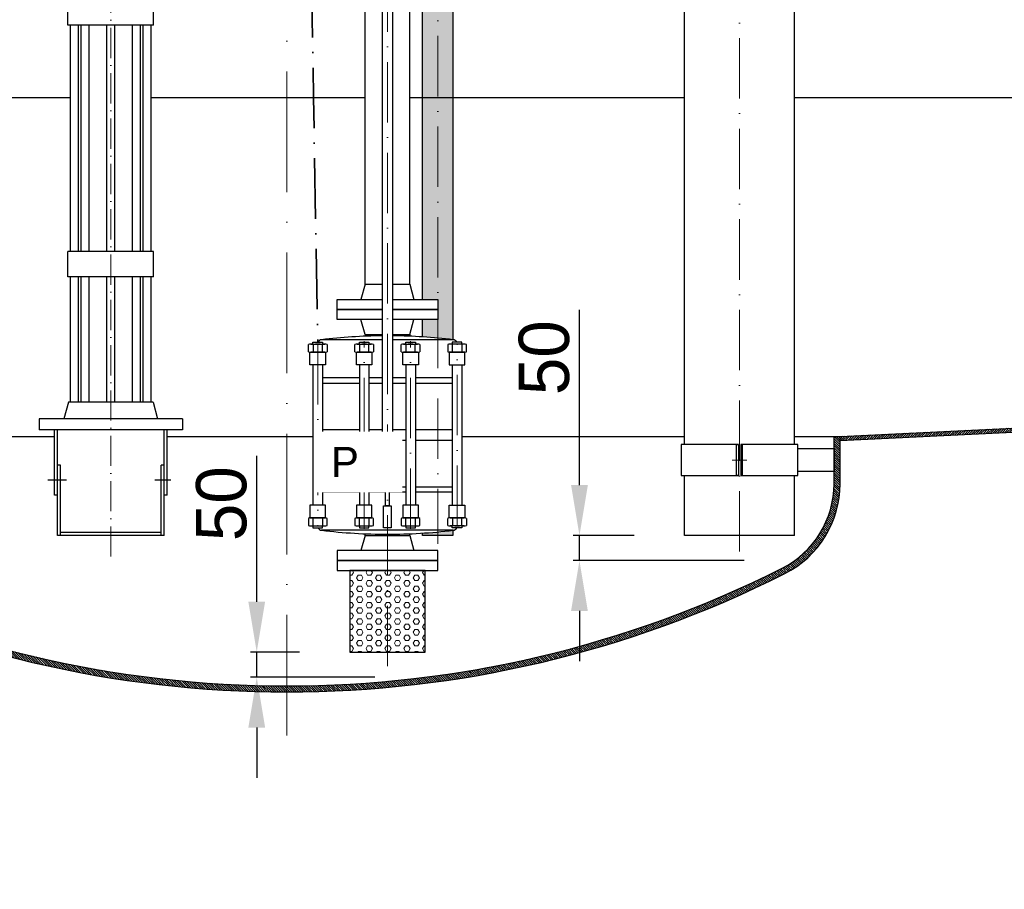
# Model space of a CAD drawing. Header units: millimetres. Extents: x -48448 to 452754, y -13941 to 17062.
# Tile 47 of 256: x -6622 to -4664, y -1403 to 326. Entities that reach past the tile are written whole.
import ezdxf

# ---------------------------------------------------------------- set-up
doc = ezdxf.new("R2010")
doc.units = ezdxf.units.MM
doc.linetypes.add('ACAD_ISO10W100', pattern=[18, 12, -3, 0, -3])
doc.linetypes.add('DASHDOT', pattern=[25.4, 12.7, -6.35, 0, -6.35])
doc.layers.add('Bemaßung', color=7, linetype='Continuous', lineweight=13)
doc.layers.add('Beschriftung', color=7, linetype='Continuous')
doc.styles.add('LBB3.5M1000', font='isocp.shx', dxfattribs={"height": 3.5})
doc.dimstyles.new('DIN', dxfattribs={"dimtxt": 2.5, "dimasz": 2.5, "dimexe": 1.25, "dimexo": 0.625, "dimtad": 1, "dimtih": 1, "dimdec": 4, "dimdsep": 46, "dimlunit": 6, "dimtxsty": 'Standard', "dimcen": 2.5, "dimadec": 0, "dimazin": 0, "dimtfac": 1, "dimtdec": 4, "dimtmove": 0, "dimatfit": 3, "dimfxl": 0, "dimtvp": 1, "dimtolj": 1, "dimtzin": 0, "dimarcsym": 0})

# ---------------------------------------------------------------- blocks, each defined once
blk = doc.blocks.new('*D43')
at = {"layer": 'Bemaßung', "color": 0, "lineweight": -2, "transparency": 16777216}
for p, q in [((-6150.702917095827, -831.2252517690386), (-6150.702917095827, -541.2252517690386)), ((-6065.931816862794, -931.2252517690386), (-6163.202917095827, -931.2252517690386)), ((-6150.702917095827, -981.2252517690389), (-6150.702917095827, -931.2252517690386)), ((-5915.931816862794, -981.2252517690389), (-6163.202917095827, -981.2252517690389)), ((-6150.702917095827, -1081.225251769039), (-6150.702917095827, -1181.225251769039))]:
    blk.add_line(p, q, dxfattribs=at)
at = {"layer": 'Bemaßung', "color": 0, "transparency": 16777216}
for points in [[(-6167.369583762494, -831.2252517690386), (-6134.03625042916, -831.2252517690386), (-6150.702917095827, -931.2252517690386)], [(-6167.369583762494, -1081.225251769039), (-6134.03625042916, -1081.225251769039), (-6150.702917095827, -981.2252517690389)]]:
    blk.add_solid(points, dxfattribs=at)
at = {"layer": 'DEFPOINTS', "color": 0, "transparency": 16777216}
for p in [(-5965.931816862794, -931.2252517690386), (-6150.702917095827, -981.2252517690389), (-5815.931816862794, -981.225251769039)]:
    blk.add_point(p, dxfattribs=at)
at = {"layer": 'Bemaßung', "color": 0, "transparency": 16777216, "insert": (-6220.702917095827, -636.2252517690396), "char_height": 100, "attachment_point": 5, "rotation": 90}
blk.add_mtext('\\A1;50', dxfattribs=at)
blk = doc.blocks.new('*D44')
at = {"layer": 'Bemaßung', "color": 0, "lineweight": -2, "transparency": 16777216}
for p, q in [((-5509.081394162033, -599.4164185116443), (-5509.081394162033, -251.0371139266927)), ((-5400.481816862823, -699.4164185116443), (-5521.581394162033, -699.4164185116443)), ((-5509.081394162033, -749.4164185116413), (-5509.081394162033, -699.4164185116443)), ((-5181.381816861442, -749.4164185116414), (-5521.581394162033, -749.4164185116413)), ((-5509.081394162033, -849.4164185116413), (-5509.081394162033, -949.4164185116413))]:
    blk.add_line(p, q, dxfattribs=at)
at = {"layer": 'Bemaßung', "color": 0, "transparency": 16777216}
for points in [[(-5525.7480608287, -599.4164185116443), (-5492.414727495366, -599.4164185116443), (-5509.081394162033, -699.4164185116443)], [(-5525.7480608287, -849.4164185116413), (-5492.414727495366, -849.4164185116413), (-5509.081394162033, -749.4164185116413)]]:
    blk.add_solid(points, dxfattribs=at)
at = {"layer": 'DEFPOINTS', "color": 0, "transparency": 16777216}
for p in [(-5300.481816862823, -699.4164185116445), (-5509.081394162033, -749.4164185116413), (-5081.381816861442, -749.4164185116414)]:
    blk.add_point(p, dxfattribs=at)
at = {"layer": 'Bemaßung', "color": 0, "transparency": 16777216, "insert": (-5579.081394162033, -346.0371139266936), "char_height": 100, "attachment_point": 5, "rotation": 90}
blk.add_mtext('\\A1;50', dxfattribs=at)

msp = doc.modelspace()

# ---------------------------------------------------------------- hatches: boundary and pattern name
at = {"lineweight": 5}
h = msp.add_hatch(dxfattribs=at)
h.set_pattern_fill('ANSI31', color=256)
h.set_pattern_definition([(45, (8467.477705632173, 504.0796955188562), (-2.245064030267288, 2.245064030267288), [])])
h.paths.add_polyline_path([(-4990.93181686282, -502.6047672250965), (-4990.931816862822, -510.6011083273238), (-3484.936925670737, -437.1074842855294), (-3484.936925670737, -429.109659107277)])
h = msp.add_hatch(dxfattribs=at)
h.set_pattern_fill('GENERAL_HEXAGON', color=256, scale=50, pattern_type=2)
h.set_pattern_definition([(0, (51201.01375765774, 4969.994489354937), (0, 10.82531755), [6.25, -12.5]), (120, (51201.01375765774, 4969.994489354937), (-9.37500000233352, -5.412658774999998), [6.249999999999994, -12.49999999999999]), (59.99999999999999, (51207.26375765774, 4969.994489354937), (-9.37500000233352, 5.412658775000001), [6.25, -12.5])])
h.paths.add_polyline_path([(-5965.931816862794, -931.2252517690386), (-5815.931816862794, -931.2252517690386), (-5815.931816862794, -769.2252517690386), (-5965.931816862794, -769.2252517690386)])
at = {"layer": 'Bemaßung', "lineweight": 5}
h = msp.add_hatch(dxfattribs=at)
h.set_pattern_fill('HEX', color=256, scale=2)
h.set_pattern_definition([(0, (38403.66993202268, 1.818989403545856e-12), (0, 10.9985226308), [6.35, -12.7]), (120, (38403.66993202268, 1.818989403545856e-12), (-9.525000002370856, -5.499261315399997), [6.349999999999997, -12.69999999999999]), (59.99999999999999, (38410.01993202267, 1.818989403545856e-12), (-9.525000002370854, 5.4992613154), [6.35, -12.7])])
h.paths.add_polyline_path([(-5760.781816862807, 999.6054577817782, 0.4307696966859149), (-5790.931940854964, 999.6054593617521), (-5790.931940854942, 170.8730662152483), (-5760.781816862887, 170.8730663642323)])
h.paths.add_polyline_path([(-5821.082064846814, -230.2252517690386), (-5790.931940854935, -230.2252517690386), (-5790.931940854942, 170.8730662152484), (-5821.082064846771, 170.8730660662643)])
edge = h.paths.add_edge_path()
edge.add_arc((-5890.931816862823, -1393.645135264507), 1091.188261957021, 84.74185946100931, 86.32984119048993)
edge.add_line((-5821.082064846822, -304.6947988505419), (-5821.082064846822, -270.2252517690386))
edge.add_line((-5821.082064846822, -270.2252517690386), (-5790.931940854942, -270.2252517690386))
edge.add_line((-5790.931940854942, -270.2252517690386), (-5790.931940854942, -307.0486840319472))
edge = h.paths.add_edge_path()
edge.add_arc((-5890.931816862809, -1393.645135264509), 1091.188261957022, 83.1498156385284, 84.74185946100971)
edge.add_line((-5790.931940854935, -307.0486840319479), (-5790.931940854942, 170.8730662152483))
edge.add_line((-5790.931940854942, 170.8730662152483), (-5760.781816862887, 170.8730663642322))
edge.add_line((-5760.781816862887, 170.8730663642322), (-5760.781816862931, -310.2464087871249))
edge = h.paths.add_edge_path()
edge.add_line((-5821.082064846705, 815.8184191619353), (-5790.931940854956, 815.8184191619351))
edge.add_line((-5790.931940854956, 815.8184191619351), (-5790.931940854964, 999.6054593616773))
edge.add_arc((-5806.011788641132, 1013.867453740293), 20.7558736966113, 223.4418310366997, 316.59660796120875, ccw=False)
edge.add_line((-5821.082064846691, 999.5953456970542), (-5821.082064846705, 815.8184191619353))
h.paths.add_polyline_path([(-5790.931940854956, 775.8184191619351), (-5821.082064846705, 775.8184191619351), (-5821.082064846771, 170.8730660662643), (-5790.931940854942, 170.8730662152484)])
edge = h.paths.add_edge_path()
edge.add_line((-5821.082064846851, -699.4164185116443), (-5790.931940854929, -699.4164185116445))
edge.add_line((-5790.931940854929, -699.4164185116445), (-5790.931940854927, -692.401819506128))
edge.add_arc((-5890.931816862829, 394.1946317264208), 1091.188261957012, 273.67015880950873, 275.25814053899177, ccw=False)
edge.add_line((-5821.082064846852, -694.7557046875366), (-5821.082064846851, -699.4164185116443))
edge = h.paths.add_edge_path()
edge.add_line((-5790.931940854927, -699.4164185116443), (-5760.781816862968, -699.4164185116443))
edge.add_line((-5760.781816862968, -699.4164185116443), (-5760.781816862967, -689.2040947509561))
edge.add_arc((-5890.931816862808, 394.194631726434), 1091.188261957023, 275.2581405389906, 276.85018436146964, ccw=False)
edge.add_line((-5790.931940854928, -692.4018195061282), (-5790.931940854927, -699.4164185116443))

# ---------------------------------------------------------------- linework, layer by layer
at = {"linetype": 'ACAD_ISO10W100', "lineweight": 18, "ltscale": 5}
msp.add_line((-6440.931816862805, 1480.874950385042), (-6440.931816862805, -749.4164185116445), dxfattribs=at)
at = {"linetype": 'Continuous', "lineweight": -2, "ltscale": 10}
for p, q in [((-5300.481816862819, -518.7434538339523), (-5300.481816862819, 1296.717703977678)), ((-5081.381816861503, -518.7434538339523), (-5081.381816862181, 1296.717857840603)), ((-5935.381816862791, -200.2252517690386), (-5935.381816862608, 745.8184191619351)), ((-5846.48181686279, -200.2252517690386), (-5846.481816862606, 745.8184191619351)), ((-5935.381816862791, -200.2252517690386), (-5943.431816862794, -230.2252517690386)), ((-5935.381816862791, -200.2252517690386), (-5901.581816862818, -200.2252517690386)), ((-5880.281816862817, -200.2252517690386), (-5846.48181686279, -200.2252517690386)), ((-5846.48181686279, -200.2252517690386), (-5838.431816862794, -230.2252517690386)), ((-5935.381816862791, -300.2252517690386), (-5943.431816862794, -270.2252517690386)), ((-5846.48181686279, -300.2252517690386), (-5838.431816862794, -270.2252517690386)), ((-5821.08206484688, -304.6947988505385), (-5821.08206484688, -270.2252517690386)), ((-5901.581816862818, -310.3197253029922), (-6021.690675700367, -310.3197253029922)), ((-5935.381816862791, -300.2252517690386), (-5901.581816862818, -300.2252517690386)), ((-5935.381816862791, -300.2252517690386), (-5935.38181686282, -303.3625936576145)), ((-5880.281816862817, -300.2252517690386), (-5846.48181686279, -300.2252517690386)), ((-5760.172958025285, -310.3197253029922), (-5880.281816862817, -310.3197253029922)), ((-5846.48181686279, -300.2252517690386), (-5846.48181686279, -303.3625936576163)), ((-6038.694212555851, -320.0491652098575), (-6038.694212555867, -334.0756552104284)), ((-6020.2190039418, -334.0756552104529), (-6020.21900394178, -320.0491652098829)), ((-5946.34421255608, -320.0491652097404), (-5946.344212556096, -334.0756552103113)), ((-5927.869003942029, -334.0756552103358), (-5927.869003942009, -320.0491652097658)), ((-5853.994629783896, -320.0491652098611), (-5853.994629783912, -334.075655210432)), ((-5835.519421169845, -334.0756552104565), (-5835.519421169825, -320.0491652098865)), ((-5761.644629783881, -334.0756552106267), (-5761.644629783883, -320.0491652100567)), ((-5743.169421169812, -320.0491652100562), (-5743.169421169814, -334.0756552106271)), ((-6038.956608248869, -360.2121081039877), (-6038.956608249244, -639.2383954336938)), ((-6019.956608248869, -360.2121081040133), (-6019.956608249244, -639.2383954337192)), ((-5946.606608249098, -360.2121081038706), (-5946.606608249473, -639.2383954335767)), ((-5927.606608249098, -360.2121081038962), (-5927.606608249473, -639.2383954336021)), ((-5854.257025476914, -360.2121081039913), (-5854.257025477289, -639.2383954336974)), ((-5835.257025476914, -360.2121081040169), (-5835.257025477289, -639.2383954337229)), ((-5761.907025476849, -360.2121081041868), (-5761.907025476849, -639.238395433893)), ((-5742.907025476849, -360.2121081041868), (-5742.907025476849, -639.238395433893)), ((-5946.606608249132, -386.2655390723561), (-6019.956608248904, -386.2655390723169)), ((-5901.581816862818, -386.2655390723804), (-5927.606608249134, -386.2655390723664)), ((-5854.257025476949, -386.2655390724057), (-5880.281816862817, -386.2655390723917)), ((-5761.907025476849, -386.2655390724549), (-5835.257025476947, -386.2655390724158)), ((-6019.956608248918, -396.5213765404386), (-5946.606608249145, -396.5213765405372)), ((-5927.606608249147, -396.5213765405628), (-5901.581816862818, -396.5213765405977)), ((-5880.281816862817, -396.5213765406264), (-5854.257025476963, -396.5213765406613)), ((-5835.257025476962, -396.5213765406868), (-5761.907025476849, -396.5213765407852)), ((-5946.606608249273, -489.3732185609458), (-6019.956608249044, -489.3732185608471)), ((-5901.581816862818, -489.3732185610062), (-5927.606608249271, -489.3732185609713)), ((-5854.257025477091, -489.3732185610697), (-5880.281816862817, -489.3732185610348)), ((-5761.907025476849, -489.3732185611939), (-5835.257025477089, -489.3732185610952)), ((-6019.956608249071, -510.0772849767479), (-5946.606608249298, -510.0772849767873)), ((-5927.606608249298, -510.0772849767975), (-5901.581816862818, -510.0772849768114)), ((-5880.281816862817, -510.0772849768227), (-5854.257025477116, -510.0772849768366)), ((-5835.257025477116, -510.0772849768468), (-5761.907025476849, -510.0772849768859)), ((-5895.533079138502, -572.4545470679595), (-5895.533079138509, -579.4411593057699)), ((-5895.533079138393, -581.7217959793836), (-5895.533079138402, -588.708408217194)), ((-5886.330554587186, -579.4411593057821), (-5886.330554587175, -572.4545470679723)), ((-5886.330554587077, -588.7084082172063), (-5886.33055458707, -581.7217959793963)), ((-5300.481816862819, -699.4164185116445), (-5300.481816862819, -580.4652756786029)), ((-5081.381816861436, -699.4164185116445), (-5081.381816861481, -580.4652756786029)), ((-6019.956608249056, -602.9291269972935), (-5946.606608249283, -602.9291269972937)), ((-5927.606608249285, -602.9291269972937), (-5894.610996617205, -602.9291269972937)), ((-5887.25263710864, -602.9291269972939), (-5854.257025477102, -602.9291269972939)), ((-5835.2570254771, -602.9291269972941), (-5761.907025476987, -602.9291269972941)), ((-5946.606608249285, -613.1849644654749), (-6019.956608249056, -613.1849644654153)), ((-5894.610996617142, -613.1849644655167), (-5927.606608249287, -613.1849644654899)), ((-5854.257025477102, -613.1849644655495), (-5887.252637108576, -613.1849644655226)), ((-5761.907025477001, -613.1849644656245), (-5835.2570254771, -613.1849644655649)), ((-6038.694212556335, -679.4013383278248), (-6038.694212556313, -665.3748483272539)), ((-6020.219003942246, -665.3748483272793), (-6020.219003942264, -679.4013383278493)), ((-5946.344212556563, -679.4013383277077), (-5946.344212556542, -665.3748483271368)), ((-5927.869003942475, -665.3748483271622), (-5927.869003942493, -679.4013383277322)), ((-5853.99462978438, -679.4013383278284), (-5853.994629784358, -665.3748483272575)), ((-5835.519421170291, -665.374848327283), (-5835.519421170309, -679.401338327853)), ((-5761.644629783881, -665.374848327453), (-5761.644629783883, -679.401338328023)), ((-5743.169421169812, -679.4013383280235), (-5743.169421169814, -665.3748483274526)), ((-5890.931816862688, -689.1307782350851), (-6021.690675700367, -689.130778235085)), ((-5935.381816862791, -699.2252517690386), (-5943.431816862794, -729.2252517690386)), ((-5935.381816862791, -699.2252517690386), (-5935.381816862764, -696.0879098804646)), ((-5935.381816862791, -699.2252517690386), (-5890.931816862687, -699.2252517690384)), ((-5760.172958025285, -689.130778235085), (-5890.931816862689, -689.1307782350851)), ((-5890.931816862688, -699.2252517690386), (-5846.48181686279, -699.2252517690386)), ((-5846.48181686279, -699.2252517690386), (-5846.48181686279, -696.0879098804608)), ((-5846.48181686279, -699.2252517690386), (-5838.431816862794, -729.2252517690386)), ((-5821.082064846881, -699.4164185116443), (-5821.08206484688, -694.7557046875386)), ((-5081.381816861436, -699.4164185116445), (-5300.481816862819, -699.4164185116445))]:
    msp.add_line(p, q, dxfattribs=at)
at = {"linetype": 'ACAD_ISO10W100', "lineweight": 18, "ltscale": 10}
for p, q in [((-5190.931816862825, -731.2755779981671), (-5190.931816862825, 1296.71793477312)), ((-5890.931816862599, -959.0441996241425), (-5890.931816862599, 1072.449016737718)), ((-5790.931940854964, 1013.867453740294), (-5790.931940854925, -715.9867273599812)), ((-6029.456608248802, -319.0793822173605), (-6029.456608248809, -680.3711213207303)), ((-5937.106608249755, -686.0266527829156), (-5937.106608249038, -313.4238507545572)), ((-5844.75702547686, -686.0266527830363), (-5844.757025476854, -313.4238507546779)), ((-5752.407025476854, -680.3711213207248), (-5752.407025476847, -319.079382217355)), ((-5205.362497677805, -549.6043647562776), (-5176.501136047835, -549.6043647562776))]:
    msp.add_line(p, q, dxfattribs=at)
at = {"linetype": 'Continuous', "ltscale": 10}
for p, q in [((-6526.081816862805, 314.818419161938), (-6526.081816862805, 364.818419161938)), ((-6355.781816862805, 314.818419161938), (-6355.781816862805, 364.818419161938)), ((-6355.781816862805, 314.818419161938), (-6526.081816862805, 314.818419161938)), ((-6521.081816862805, -135.181580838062), (-6521.081816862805, 314.818419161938)), ((-6505.081816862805, -135.181580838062), (-6505.081816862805, 314.818419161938)), ((-6499.949616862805, -135.181580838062), (-6499.949616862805, 314.818419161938)), ((-6483.949616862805, -135.181580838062), (-6483.949616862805, 314.818419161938)), ((-6448.931816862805, -135.181580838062), (-6448.931816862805, 314.818419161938)), ((-6432.931816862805, -135.181580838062), (-6432.931816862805, 314.818419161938)), ((-6397.914016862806, -135.181580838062), (-6397.914016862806, 314.818419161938)), ((-6381.914016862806, -135.181580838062), (-6381.914016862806, 314.818419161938)), ((-6376.781816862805, -135.181580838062), (-6376.781816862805, 314.818419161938)), ((-6360.781816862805, -135.181580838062), (-6360.781816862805, 314.818419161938)), ((-6526.081816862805, -185.181580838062), (-6526.081816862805, -135.181580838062)), ((-6355.781816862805, -135.181580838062), (-6526.081816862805, -135.181580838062)), ((-6355.781816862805, -185.181580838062), (-6355.781816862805, -135.181580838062)), ((-6355.781816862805, -185.181580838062), (-6526.081816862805, -185.181580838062)), ((-6521.081816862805, -434.4164185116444), (-6521.081816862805, -185.181580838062)), ((-6505.081816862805, -434.4164185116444), (-6505.081816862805, -185.181580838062)), ((-6499.949616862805, -434.4164185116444), (-6499.949616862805, -185.181580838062)), ((-6483.949616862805, -434.4164185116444), (-6483.949616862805, -185.181580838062)), ((-6448.931816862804, -434.4164185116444), (-6448.931816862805, -185.181580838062)), ((-6432.931816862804, -434.4164185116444), (-6432.931816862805, -185.181580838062)), ((-6397.914016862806, -434.4164185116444), (-6397.914016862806, -185.181580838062)), ((-6381.914016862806, -434.4164185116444), (-6381.914016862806, -185.181580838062)), ((-6376.781816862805, -434.4164185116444), (-6376.781816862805, -185.181580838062)), ((-6360.781816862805, -434.4164185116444), (-6360.781816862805, -185.181580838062)), ((-6525.081816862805, -434.4164185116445), (-6533.924216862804, -467.4164185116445)), ((-6356.781816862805, -434.4164185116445), (-6525.081816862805, -434.4164185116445)), ((-6356.781816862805, -434.4164185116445), (-6347.939416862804, -467.4164185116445)), ((-6583.431816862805, -467.4164185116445), (-6583.431816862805, -489.4164185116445)), ((-6298.431816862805, -467.4164185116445), (-6583.431816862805, -467.4164185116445)), ((-6298.431816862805, -467.4164185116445), (-6298.431816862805, -489.4164185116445)), ((-6298.431816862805, -489.4164185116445), (-6583.431816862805, -489.4164185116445)), ((-6552.931816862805, -619.4164185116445), (-6552.931816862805, -489.4164185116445)), ((-6546.931816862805, -699.4164185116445), (-6546.931816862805, -489.4164185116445)), ((-6334.931816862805, -699.4164185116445), (-6334.931816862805, -489.4164185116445)), ((-6328.931816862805, -619.4164185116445), (-6328.931816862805, -489.4164185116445)), ((-6540.931816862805, -559.4164185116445), (-6546.931816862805, -559.4164185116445)), ((-6540.931816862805, -699.4164185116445), (-6540.931816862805, -559.4164185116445)), ((-6334.931816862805, -559.4164185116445), (-6340.931816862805, -559.4164185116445)), ((-6340.931816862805, -699.4164185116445), (-6340.931816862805, -559.4164185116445)), ((-6546.931816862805, -619.4164185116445), (-6552.931816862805, -619.4164185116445)), ((-6328.931816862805, -619.4164185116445), (-6334.931816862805, -619.4164185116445)), ((-6334.931816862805, -699.4164185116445), (-6546.931816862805, -699.4164185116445)), ((-6340.931816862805, -693.4164185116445), (-6540.931816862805, -693.4164185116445))]:
    msp.add_line(p, q, dxfattribs=at)
for p, q in [((-6915.664586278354, 170.8731214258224), (-6521.081816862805, 170.8731214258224)), ((-6360.781816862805, 170.8731214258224), (-5935.381816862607, 170.8731214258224)), ((-5846.481816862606, 170.8731214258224), (-5300.481816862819, 170.8731214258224)), ((-5081.381816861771, 170.8731214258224), (-3484.936925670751, 170.8731214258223)), ((-4990.931816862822, -502.6047672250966), (-3484.936925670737, -429.109659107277)), ((-4990.93181686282, -510.6011083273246), (-3484.936925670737, -437.1074842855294)), ((-7190.931816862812, -502.5758097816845), (-6552.931816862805, -502.5758097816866)), ((-5742.907025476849, -502.5758097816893), (-5300.481816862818, -502.5758097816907)), ((-5081.381816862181, -502.5758097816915), (-4990.93181686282, -502.5758097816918)), ((-5002.93181686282, -596.6329197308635), (-5002.93181686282, -502.5758097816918)), ((-4990.93181686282, -596.6329197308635), (-4990.93181686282, -502.5758097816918))]:
    msp.add_line(p, q)
at = {"linetype": 'DASHDOT', "ltscale": 10}
for p, q in [((-6529.009016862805, -589.4164185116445), (-6566.366216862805, -589.4164185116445)), ((-6321.236016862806, -589.4164185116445), (-6353.556216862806, -589.4164185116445))]:
    msp.add_line(p, q, dxfattribs=at)
at = {"linetype": 'Continuous', "lineweight": -2, "ltscale": 10}
for points in [[(-5901.581816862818, 1064.887157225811), (-5901.581816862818, -593.0032110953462), (-5880.281816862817, -593.0032110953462), (-5880.281816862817, 1064.887157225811)], [(-5760.781816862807, 999.6054602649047), (-5760.781816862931, -310.2464087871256)], [(-5821.082064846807, -230.2252517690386), (-5821.082064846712, 775.8184191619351)], [(-5901.581816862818, -250.2252517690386), (-5990.931816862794, -250.2252517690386), (-5990.931816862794, -230.2252517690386), (-5901.581816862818, -230.2252517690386)], [(-5880.281816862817, -230.2252517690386), (-5790.931816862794, -230.2252517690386), (-5790.931816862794, -250.2252517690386), (-5880.281816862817, -250.2252517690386)], [(-5901.581816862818, -270.2252517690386), (-5990.931816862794, -270.2252517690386), (-5990.931816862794, -250.2252517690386), (-5901.581816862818, -250.2252517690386)], [(-5880.281816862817, -250.2252517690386), (-5790.931816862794, -250.2252517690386), (-5790.931816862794, -270.2252517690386), (-5880.281816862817, -270.2252517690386)], [(-6047.931816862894, -334.0756552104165), (-6047.931816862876, -320.0491652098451)], [(-6043.313014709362, -319.0793822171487), (-6015.600201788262, -319.0793822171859)], [(-6038.956608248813, -319.0793822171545), (-6038.956608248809, -315.4238507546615), (-6019.956608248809, -315.4238507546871), (-6019.956608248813, -319.0793822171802)], [(-6010.981399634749, -320.0491652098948), (-6010.981399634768, -334.0756552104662)], [(-5955.581816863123, -334.0756552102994), (-5955.581816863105, -320.049165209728)], [(-5950.96301470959, -319.0793822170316), (-5923.250201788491, -319.0793822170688)], [(-5946.606608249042, -319.0793822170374), (-5946.606608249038, -315.4238507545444), (-5927.606608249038, -315.42385075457), (-5927.606608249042, -319.0793822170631)], [(-5918.631399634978, -320.0491652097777), (-5918.631399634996, -334.0756552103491)], [(-5863.23223409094, -334.0756552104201), (-5863.232234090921, -320.0491652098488)], [(-5858.613431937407, -319.0793822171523), (-5830.900619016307, -319.0793822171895)], [(-5854.257025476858, -319.0793822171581), (-5854.257025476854, -315.4238507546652), (-5835.257025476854, -315.4238507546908), (-5835.257025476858, -319.0793822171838)], [(-5826.281816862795, -320.0491652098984), (-5826.281816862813, -334.0756552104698)], [(-5770.882234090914, -320.0491652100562), (-5770.882234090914, -334.0756552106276)], [(-5738.5506190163, -319.0793822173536), (-5766.263431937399, -319.0793822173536)], [(-5742.907025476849, -319.0793822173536), (-5742.907025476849, -315.4238507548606), (-5761.907025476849, -315.4238507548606), (-5761.907025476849, -319.0793822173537)], [(-5733.931816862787, -334.0756552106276), (-5733.931816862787, -320.0491652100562)], [(-6015.600201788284, -335.0454382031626), (-6043.313014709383, -335.0454382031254)], [(-5923.250201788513, -335.0454382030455), (-5950.963014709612, -335.0454382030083)], [(-5830.900619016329, -335.0454382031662), (-5858.613431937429, -335.045438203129)], [(-5766.263431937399, -335.0454382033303), (-5738.5506190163, -335.0454382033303)], [(-5193.137466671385, -518.7434538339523), (-5306.81793738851, -518.7434538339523), (-5306.81793738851, -580.4652756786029), (-5193.137466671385, -580.4652756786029)], [(-5188.428280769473, -580.4652756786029), (-5074.747810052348, -580.4652756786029), (-5074.747810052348, -518.7434538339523), (-5188.428280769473, -518.7434538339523)], [(-5900.134341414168, -579.441159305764), (-5900.134341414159, -572.4545470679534)], [(-5900.134341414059, -588.7084082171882), (-5900.134341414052, -581.7217959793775)], [(-5897.833710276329, -571.971496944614), (-5884.029923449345, -571.9714969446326)], [(-5884.029923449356, -579.924209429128), (-5897.83371027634, -579.9242094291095)], [(-5897.833710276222, -581.2387458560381), (-5884.029923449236, -581.2387458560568)], [(-5881.729292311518, -572.4545470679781), (-5881.729292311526, -579.4411593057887)], [(-5881.729292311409, -581.7217959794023), (-5881.729292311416, -588.7084082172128)], [(-5884.029923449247, -589.1914583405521), (-5897.833710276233, -589.1914583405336)], [(-6047.93181686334, -665.3748483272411), (-6047.93181686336, -679.4013383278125)], [(-6015.600201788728, -664.4050653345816), (-6043.313014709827, -664.4050653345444)], [(-6010.981399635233, -679.401338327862), (-6010.981399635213, -665.3748483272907)], [(-5955.581816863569, -665.374848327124), (-5955.581816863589, -679.4013383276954)], [(-5923.250201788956, -664.4050653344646), (-5950.963014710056, -664.4050653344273)], [(-5918.631399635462, -679.401338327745), (-5918.631399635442, -665.3748483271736)], [(-5863.232234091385, -665.3748483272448), (-5863.232234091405, -679.4013383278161)], [(-5830.900619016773, -664.4050653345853), (-5858.613431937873, -664.405065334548)], [(-5826.281816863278, -679.4013383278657), (-5826.281816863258, -665.3748483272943)], [(-5770.882234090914, -679.4013383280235), (-5770.882234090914, -665.3748483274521)], [(-5766.263431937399, -664.4050653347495), (-5738.5506190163, -664.4050653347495)], [(-5733.931816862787, -665.3748483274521), (-5733.931816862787, -679.4013383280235)], [(-6043.313014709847, -680.3711213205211), (-6015.600201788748, -680.3711213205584)], [(-6038.956608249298, -680.371121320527), (-6038.956608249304, -684.0266527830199), (-6019.956608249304, -684.0266527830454), (-6019.956608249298, -680.3711213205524)], [(-5950.963014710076, -680.371121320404), (-5923.250201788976, -680.3711213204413)], [(-5946.606608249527, -680.3711213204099), (-5946.606608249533, -684.0266527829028), (-5927.606608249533, -684.0266527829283), (-5927.606608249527, -680.3711213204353)], [(-5858.613431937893, -680.3711213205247), (-5830.900619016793, -680.371121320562)], [(-5854.257025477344, -680.3711213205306), (-5854.257025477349, -684.0266527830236), (-5835.257025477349, -684.026652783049), (-5835.257025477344, -680.3711213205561)], [(-5738.5506190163, -680.3711213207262), (-5766.263431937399, -680.3711213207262)], [(-5742.907025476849, -680.3711213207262), (-5742.907025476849, -684.0266527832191), (-5761.907025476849, -684.0266527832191), (-5761.907025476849, -680.3711213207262)], [(-5760.781816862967, -689.2040947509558), (-5760.781816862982, -699.4164185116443), (-5821.08206484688, -699.4164185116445)]]:
    msp.add_lwpolyline(points, dxfattribs=at)
for points in [[(-6013.910936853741, -360.2121081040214), (-6045.002279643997, -360.2121081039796), (-6045.002279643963, -335.0454382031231), (-6013.910936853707, -335.0454382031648)], [(-5921.56093685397, -360.2121081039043), (-5952.652279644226, -360.2121081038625), (-5952.652279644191, -335.045438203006), (-5921.560936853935, -335.0454382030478)], [(-5829.211354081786, -360.212108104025), (-5860.302696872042, -360.2121081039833), (-5860.302696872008, -335.0454382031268), (-5829.211354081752, -335.0454382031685)], [(-5767.952696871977, -360.2121081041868), (-5736.86135408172, -360.2121081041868), (-5736.86135408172, -335.0454382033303), (-5767.952696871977, -335.0454382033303)], [(-5193.137466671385, -580.4652756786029), (-5196.597438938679, -580.4652756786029), (-5196.597438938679, -518.7434538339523), (-5193.137466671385, -518.7434538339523)], [(-5188.428280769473, -580.4652756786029), (-5184.968308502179, -580.4652756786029), (-5184.968308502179, -518.7434538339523), (-5188.428280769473, -518.7434538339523)], [(-5074.747810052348, -526.8866334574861), (-5002.93181686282, -526.8866334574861), (-5002.93181686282, -572.3220960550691), (-5074.747810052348, -572.3220960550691)], [(-5894.610996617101, -539.0468820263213), (-5887.252637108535, -539.0468820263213), (-5887.252637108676, -571.9714969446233), (-5894.610996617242, -571.9714969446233)], [(-5883.188498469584, -581.2387458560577), (-5898.675135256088, -581.238745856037), (-5898.67513525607, -579.9242094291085), (-5883.188498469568, -579.9242094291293)], [(-5894.610996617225, -589.1914583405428), (-5887.25263710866, -589.1914583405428), (-5887.252637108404, -640.7077785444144), (-5894.61099661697, -640.7077785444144)], [(-6013.910936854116, -639.2383954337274), (-6045.002279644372, -639.2383954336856), (-6045.002279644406, -664.4050653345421), (-6013.91093685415, -664.4050653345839)], [(-5921.560936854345, -639.2383954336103), (-5952.652279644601, -639.2383954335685), (-5952.652279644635, -664.405065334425), (-5921.560936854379, -664.4050653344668)], [(-5898.557719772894, -640.7077785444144), (-5883.305913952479, -640.7077785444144), (-5883.305913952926, -684.0266527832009), (-5898.557719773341, -684.0266527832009)], [(-5829.211354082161, -639.2383954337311), (-5860.302696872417, -639.2383954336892), (-5860.302696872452, -664.4050653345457), (-5829.211354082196, -664.4050653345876)], [(-5767.952696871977, -639.238395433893), (-5736.86135408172, -639.238395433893), (-5736.86135408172, -664.4050653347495), (-5767.952696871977, -664.4050653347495)], [(-5990.931816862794, -749.2252517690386), (-5790.931816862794, -749.2252517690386), (-5790.931816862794, -729.2252517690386), (-5990.931816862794, -729.2252517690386)], [(-5990.931816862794, -769.2252517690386), (-5790.931816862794, -769.2252517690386), (-5790.931816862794, -749.2252517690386), (-5990.931816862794, -749.2252517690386)], [(-5965.931816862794, -931.2252517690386), (-5815.931816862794, -931.2252517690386), (-5815.931816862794, -769.2252517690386), (-5965.931816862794, -769.2252517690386)]]:
    msp.add_lwpolyline(points, close=True, dxfattribs=at)
for centre, radius, start, end in [((-6020.633373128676, -319.0793822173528), 8.823235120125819, 96.88238508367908, 155.5242932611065), ((-5890.931816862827, -1393.645135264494), 1091.188261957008, 90.55921582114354, 96.88238508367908), ((-5890.931816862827, -1393.645135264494), 1091.188261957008, 83.11761491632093, 89.44078417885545), ((-5761.230260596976, -319.0793822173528), 8.823235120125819, 24.47570673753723, 83.11761491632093), ((-6043.313014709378, -330.5632979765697), 11.4839157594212, 66.28437341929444, 113.7156265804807), ((-6029.456608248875, -363.560370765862), 44.48098854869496, 78.01384423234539, 101.986155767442), ((-6015.600201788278, -330.5632979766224), 11.48391575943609, 66.28437341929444, 113.7156265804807), ((-5950.963014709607, -330.5632979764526), 11.4839157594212, 66.28437341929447, 113.7156265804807), ((-5937.106608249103, -363.5603707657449), 44.48098854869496, 78.01384423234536, 101.9861557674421), ((-5923.250201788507, -330.5632979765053), 11.48391575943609, 66.28437341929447, 113.7156265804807), ((-5858.613431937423, -330.5632979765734), 11.4839157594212, 66.2843734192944, 113.7156265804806), ((-5844.75702547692, -363.5603707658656), 44.48098854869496, 78.01384423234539, 101.9861557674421), ((-5830.900619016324, -330.563297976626), 11.48391575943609, 66.2843734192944, 113.7156265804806), ((-5766.263431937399, -330.5632979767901), 11.48391575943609, 66.2843734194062, 113.7156265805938), ((-5752.407025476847, -363.5603707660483), 44.48098854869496, 78.01384423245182, 101.9861557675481), ((-5738.5506190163, -330.5632979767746), 11.4839157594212, 66.2843734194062, 113.7156265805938), ((-6043.313014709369, -323.5615224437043), 11.4839157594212, 246.2843734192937, 293.71562658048), ((-6029.456608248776, -290.5644496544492), 44.48098854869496, 258.0138442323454, 281.9861557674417), ((-6015.600201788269, -323.5615224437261), 11.48391575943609, 246.2843734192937, 293.71562658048), ((-5950.963014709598, -323.5615224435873), 11.4839157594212, 246.2843734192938, 293.71562658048), ((-5937.106608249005, -290.5644496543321), 44.48098854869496, 258.0138442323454, 281.9861557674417), ((-5923.250201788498, -323.561522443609), 11.48391575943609, 246.2843734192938, 293.71562658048), ((-5858.613431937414, -323.561522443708), 11.4839157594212, 246.2843734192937, 293.71562658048), ((-5844.757025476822, -290.5644496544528), 44.48098854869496, 258.0138442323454, 281.9861557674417), ((-5830.900619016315, -323.5615224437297), 11.48391575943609, 246.2843734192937, 293.71562658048), ((-5766.263431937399, -323.5615224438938), 11.48391575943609, 246.2843734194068, 293.7156265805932), ((-5752.407025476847, -290.5644496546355), 44.48098854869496, 258.0138442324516, 281.9861557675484), ((-5738.5506190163, -323.5615224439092), 11.4839157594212, 246.2843734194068, 293.7156265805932), ((-5897.833710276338, -577.6916497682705), 5.72015282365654, 66.2843734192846, 113.7156265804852), ((-5897.833710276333, -574.204056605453), 5.72015282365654, 246.2843734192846, 293.7156265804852), ((-5897.833710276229, -586.9588986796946), 5.72015282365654, 66.2843734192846, 113.7156265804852), ((-5890.931816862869, -594.1275330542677), 22.1560361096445, 78.01384423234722, 101.9861557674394), ((-5890.931816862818, -557.7681733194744), 22.1560361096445, 258.0138442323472, 281.9861557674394), ((-5890.931816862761, -603.3947819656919), 22.1560361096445, 78.01384423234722, 101.9861557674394), ((-5884.029923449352, -577.6916497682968), 5.720152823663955, 66.2843734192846, 113.7156265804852), ((-5884.029923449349, -574.2040566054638), 5.720152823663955, 246.2843734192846, 293.7156265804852), ((-5884.029923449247, -586.958898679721), 5.720152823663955, 66.2843734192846, 113.7156265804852), ((-5897.833710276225, -583.4713055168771), 5.72015282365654, 246.2843734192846, 293.7156265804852), ((-5890.931816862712, -567.0354222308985), 22.1560361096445, 258.0138442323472, 281.9861557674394), ((-5884.02992344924, -583.471305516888), 5.720152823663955, 246.2843734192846, 293.7156265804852), ((-6043.313014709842, -675.8889810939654), 11.4839157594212, 66.28437341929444, 113.7156265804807), ((-6029.456608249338, -708.8860538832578), 44.48098854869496, 78.01384423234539, 101.986155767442), ((-6015.600201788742, -675.8889810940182), 11.48391575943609, 66.28437341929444, 113.7156265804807), ((-5950.963014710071, -675.8889810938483), 11.4839157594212, 66.2843734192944, 113.7156265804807), ((-5937.106608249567, -708.8860538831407), 44.48098854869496, 78.01384423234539, 101.986155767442), ((-5923.250201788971, -675.8889810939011), 11.48391575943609, 66.2843734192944, 113.7156265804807), ((-5858.613431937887, -675.888981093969), 11.4839157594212, 66.2843734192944, 113.7156265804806), ((-5844.757025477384, -708.8860538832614), 44.48098854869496, 78.01384423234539, 101.9861557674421), ((-5830.900619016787, -675.8889810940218), 11.48391575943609, 66.2843734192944, 113.7156265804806), ((-5766.263431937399, -675.888981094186), 11.48391575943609, 66.28437341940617, 113.7156265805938), ((-5752.407025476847, -708.8860538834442), 44.48098854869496, 78.0138442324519, 101.9861557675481), ((-5738.5506190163, -675.8889810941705), 11.4839157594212, 66.28437341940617, 113.7156265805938), ((-6043.313014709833, -668.8872055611), 11.4839157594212, 246.2843734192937, 293.71562658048), ((-6029.45660824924, -635.890132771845), 44.48098854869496, 258.0138442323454, 281.9861557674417), ((-6020.633373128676, -680.3711213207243), 8.823235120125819, 204.4757067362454, 263.1176149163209), ((-6015.600201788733, -668.8872055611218), 11.48391575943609, 246.2843734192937, 293.71562658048), ((-5950.963014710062, -668.8872055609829), 11.4839157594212, 246.2843734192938, 293.71562658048), ((-5937.106608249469, -635.8901327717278), 44.48098854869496, 258.0138442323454, 281.9861557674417), ((-5923.250201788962, -668.8872055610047), 11.48391575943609, 246.2843734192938, 293.71562658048), ((-5858.613431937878, -668.8872055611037), 11.4839157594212, 246.2843734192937, 293.71562658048), ((-5844.757025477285, -635.8901327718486), 44.48098854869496, 258.0138442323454, 281.9861557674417), ((-5830.900619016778, -668.8872055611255), 11.48391575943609, 246.2843734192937, 293.71562658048), ((-5766.263431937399, -668.8872055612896), 11.48391575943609, 246.2843734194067, 293.7156265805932), ((-5752.407025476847, -635.8901327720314), 44.48098854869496, 258.0138442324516, 281.9861557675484), ((-5761.230260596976, -680.3711213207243), 8.823235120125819, 276.8823850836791, 335.5242932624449), ((-5738.5506190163, -668.8872055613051), 11.4839157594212, 246.2843734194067, 293.7156265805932), ((-5890.931816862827, 394.1946317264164), 1091.188261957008, 263.1176149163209, 270.0000000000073), ((-5890.931816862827, 394.1946317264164), 1091.188261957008, 270.0000000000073, 276.8823850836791)]:
    msp.add_arc(centre, radius, start, end, dxfattribs=at)
for centre, radius, start, end in [((-5190.93181686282, -596.6329197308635), 188, 296.743683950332, 0), ((-5190.93181686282, -596.6329197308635), 200, 296.743683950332, 0), ((-6090.931816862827, 1189.424190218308), 2200, 243.256316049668, 296.743683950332), ((-6090.931816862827, 1189.424190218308), 2188, 243.256316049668, 296.743683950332)]:
    msp.add_arc(centre, radius, start, end)
at = {"linetype": 'ACAD_ISO10W100', "lineweight": 35, "ltscale": 10}
msp.add_spline([(-6103.580159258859, 3469.770277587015), (-6111.404051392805, 3406.176946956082), (-6113.467819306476, 2798.110742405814), (-6029.456608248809, -315.4238507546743)], degree=3, dxfattribs=at)

# ---------------------------------------------------------------- texts
at = {"layer": 'Beschriftung', "insert": (-18332.71861978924, -1169.658946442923), "char_height": 150, "width": 1682.946359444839, "attachment_point": 1, "style": 'LBB3.5M1000', "bg_fill": 2}
msp.add_mtext('\\pi74.897;{\\fArial|b1|i0|c0|p34;GROUND PLAN\\L\\P\\pi221.06;\\fArial|b1|i1|c0|p34;\\lGRUNDRISS}', dxfattribs=at)

# ---------------------------------------------------------------- dimensions: what is measured, and where the dimension line sits
at = {"layer": 'Bemaßung'}
dim = msp.add_linear_dim(base=(-5509.081394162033, -749.4164185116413), p1=(-5300.481816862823, -699.4164185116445), p2=(-5081.381816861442, -749.4164185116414), angle=90, dimstyle='DIN', override={"dimscale": 10, "dimtxt": 10, "dimasz": 10, "dimexo": 10, "dimgap": 2, "dimdec": 2, "dimsah": 1, "dimtdec": 2}, dxfattribs=at)
dim.commit()
dim.dimension.update_dxf_attribs({"geometry": '*D44', "text_midpoint": (-5509.081394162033, -346.0371139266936), "dimtype": 160})

# ---------------------------------------------------------------- next in the draw order: linework, layer by layer
at = {"linetype": 'ACAD_ISO10W100', "lineweight": 18, "ltscale": 20}
msp.add_line((-6090.931816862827, -1097.18158083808), (-6090.931816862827, 3390.551870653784), dxfattribs=at)

# ---------------------------------------------------------------- next in the draw order: texts
at = {"layer": 'Beschriftung', "insert": (-6003.442199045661, -523.361488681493), "char_height": 60, "width": 111.9584504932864, "attachment_point": 1, "style": 'LBB3.5M1000', "bg_fill": 2}
msp.add_mtext('{\\fArial|b0|i0|c0|p34;\\C256;P}', dxfattribs=at)

# ---------------------------------------------------------------- next in the draw order: hatches: boundary and pattern name
at = {"lineweight": 5}
h = msp.add_hatch(dxfattribs=at)
h.set_pattern_fill('ANSI31', color=256, angle=90)
h.set_pattern_definition([(135, (8467.477705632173, 0), (-2.245064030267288, -2.245064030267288), [])])
h.paths.add_polyline_path([(-7178.931816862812, -596.6329197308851), (-7178.931816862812, -502.5758097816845), (-7190.931816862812, -502.5758097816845), (-7190.931816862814, -536.7514772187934), (-7190.931816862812, -596.6329197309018, 0.2754563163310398), (-7086.049839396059, -772.5663213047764), (-7066.963902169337, -768.8161853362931, -0.001095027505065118), (-7075.531816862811, -764.5222880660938, -0.2832368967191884)])
h.paths.add_polyline_path([(-7066.963902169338, -768.8161853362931), (-7086.049839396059, -772.5663213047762, 0.00721747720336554), (-7080.931816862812, -775.2386307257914, 0.2377143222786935), (-5100.93181686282, -775.2386307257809, 0.2832368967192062), (-4990.93181686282, -596.632919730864), (-4990.93181686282, -502.5758097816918), (-5002.93181686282, -502.5758097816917), (-5002.93181686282, -596.6329197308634, -0.2832368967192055), (-5106.331816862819, -764.5222880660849, -0.2365577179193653)])

# ---------------------------------------------------------------- next in the draw order: linework, layer by layer
msp.add_line((-6328.931816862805, -502.5758097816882), (-6038.95660824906, -502.5758097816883))

# ---------------------------------------------------------------- next in the draw order: texts
at = {"layer": 'Beschriftung', "insert": (-8417.78326925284, 6.091491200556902), "char_height": 60, "width": 604.4664214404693, "attachment_point": 1, "rotation": 0.5725444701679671, "style": 'LBB3.5M1000', "bg_fill": 2}
msp.add_mtext('\\pi166.6;{\\fArial|b0|i0|c0|p34;SLOPE\\P\\pi10.378;0,5% GEFÄLLE}', dxfattribs=at)

# ---------------------------------------------------------------- next in the draw order: dimensions: what is measured, and where the dimension line sits
at = {"layer": 'Bemaßung'}
dim = msp.add_linear_dim(base=(-6150.702917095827, -981.2252517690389), p1=(-5965.931816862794, -931.2252517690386), p2=(-5815.931816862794, -981.225251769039), angle=90, dimstyle='DIN', override={"dimscale": 10, "dimtxt": 10, "dimasz": 10, "dimexo": 10, "dimgap": 2, "dimdec": 2, "dimsah": 1, "dimtdec": 2}, dxfattribs=at)
dim.commit()
dim.dimension.update_dxf_attribs({"geometry": '*D43', "text_midpoint": (-6150.702917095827, -636.2252517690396), "dimtype": 160})

doc.saveas('drawing.dxf')
